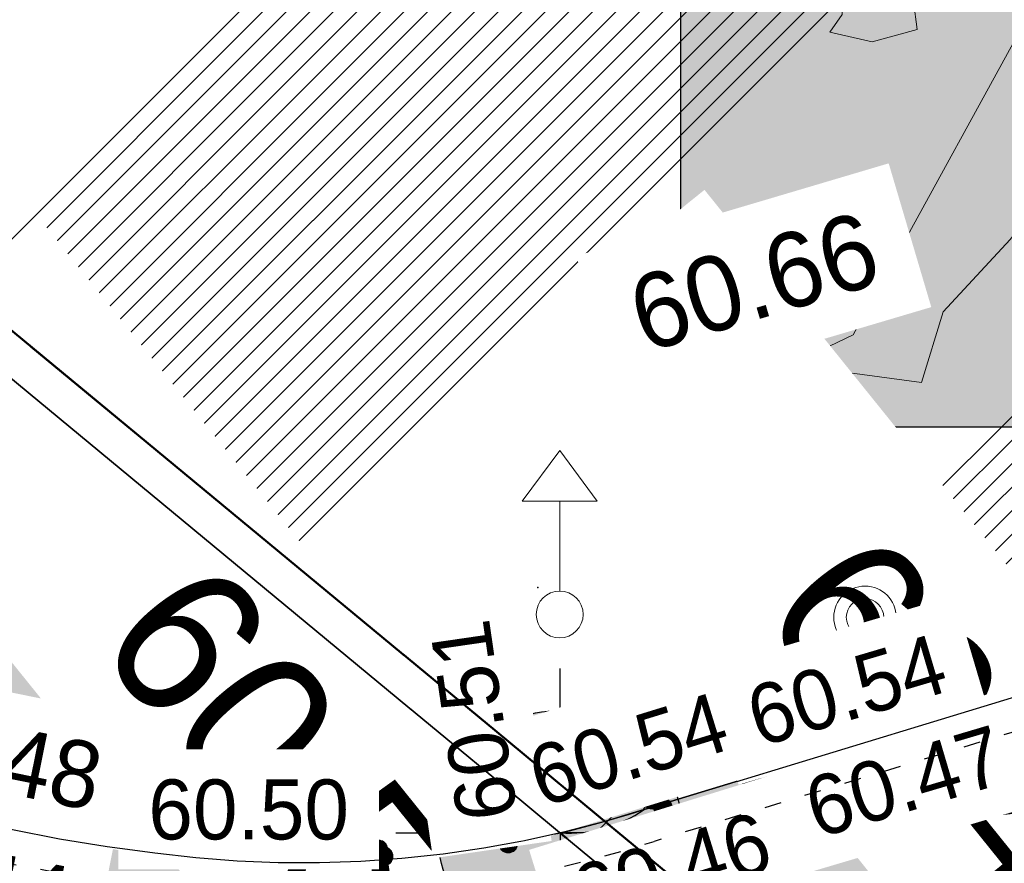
# Model space of a CAD drawing. Header units: millimetres. Extents: x 32365810 to 32368499, y 5620272 to 5622478.
# Tile 135 of 249: x 32366702.3 to 32366708.21, y 5620648.26 to 5620653.32. Entities that reach past the tile are written whole.
import ezdxf

# ---------------------------------------------------------------- set-up
doc = ezdxf.new("R2010")
doc.units = ezdxf.units.MM
for name, pattern in [('1000.100', [0]), ('1000.104', [0.22499999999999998, 0.075, -0.15]), ('1600.2013', [0, 0]), ('1600.2028', [0]), ('LTYPE310', [1, 0.5, -0.5])]:
    doc.linetypes.add(name, pattern=pattern)
doc.layers.get('0').update_dxf_attribs({"color": 1, "linetype": 'CONTINUOUS'})
doc.layers.add('_HB_Koordinat_Hintergrund_Schraffur', color=7, linetype='CONTINUOUS', true_color=0xffffff)
doc.layers.add('STRASSENVERKEHRSFLÄCHE_FA', color=7, linetype='CONTINUOUS', true_color=0xfff5bf)
for name, color, linetype in [('_HB_Koordinat_Kreis', 7, 'CONTINUOUS'), ('_HB_Koordinat_Kreuz', 7, 'CONTINUOUS'), ('_K_Höhen_ gemessen (NHN)', 251, 'CONTINUOUS'), ('_K_Topographie_ örtl. Aufnahme', 251, 'CONTINUOUS'), ('BESONDERE-VERKEHRSFLÄCHEN_B', 7, 'CONTINUOUS'), ('BESONDERE-VERKEHRSFLÄCHEN_FA', 40, 'CONTINUOUS'), ('PZV_BLOCKHINTERGRUND', 254, 'CONTINUOUS'), ('STRASSENBEGRENZUNG_FA', 72, 'CONTINUOUS'), ('STRASSENBEGRENZUNG_GL', 7, 'CONTINUOUS'), ('STRASSENBEGRENZUNG_SW', 7, 'CONTINUOUS'), ('UMGR_BESONDERE-VERKEHRSFLÄCHEN', 7, 'CONTINUOUS'), ('UMGR_STRASSENVERKEHRSFLÄCHE', 7, 'CONTINUOUS')]:
    doc.layers.add(name, color=color, linetype=linetype)
doc.layers.add('_HB_Legende text', color=7, linetype='LTYPE310', lineweight=18)
doc.layers.add('_K_Flurstücke_Grenzpunkte', color=251, linetype='CONTINUOUS', lineweight=50)
for name, color, linetype, transparency in [('Flurstücke_Grenzpunkte', 11, 'CONTINUOUS', 0.75), ('Höhen_ gemessen (NHN)', 7, 'CONTINUOUS', 0.75), ('Höhentexte_ gemessen (NHN)', 7, 'CONTINUOUS', 0.75), ('Symbole Topographie', 7, 'CONTINUOUS', 0.75), ('Topgraphie_ weitere örtliche Aufnahme', 7, 'CONTINUOUS', 0.75), ('Topographie_ örtl. Aufnahme', 7, 'CONTINUOUS', 0.75)]:
    doc.layers.add(name, color=color, linetype=linetype, transparency=transparency)
doc.styles.add('Höhe NHN_ gemessen_ schwarz', font='GOTHIC.TTF')
doc.styles.add('PZV', font='arial.ttf', dxfattribs={"width": 0.8})

# ---------------------------------------------------------------- blocks, each defined once
blk = doc.blocks.new('Flurgrenze_ Begleitsignatur')
at = {"color": 0, "lineweight": -2}
for p, q in [((-0.29, 0), (-0.12, 0)), ((0.12, 0), (0.29, 0))]:
    blk.add_line(p, q, dxfattribs=at)
for p in [(-0.06, 0), (0, 0), (0.06, 0)]:
    blk.add_point(p, dxfattribs=at)
blk = doc.blocks.new('PZV063E')
h = blk.add_hatch(color=256)
h.paths.add_polyline_path([(5, -5), (5, 5), (-5, 5), (-5, -5)])
h.paths.add_polyline_path([(-0.4367560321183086, 0.6387284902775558), (-0.8787119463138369, 1.078012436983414), (-2.199732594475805, 0.106614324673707), (-2.154083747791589, -0.2300873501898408), (-2.695641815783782, -0.3759662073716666), (-3.205754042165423, -0.2614039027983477), (-3.058435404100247, -0.04864533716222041), (-3.066402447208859, 0.2258822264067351), (-2.575340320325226, 0.5368370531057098), (-0.9712040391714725, 1.911584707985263), (-0.04301254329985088, 2.422627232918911), (-0.04301254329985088, 2.733582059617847), (-0.2885436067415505, 2.717216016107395), (-0.5831808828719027, 3.322759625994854), (-0.4194935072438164, 4.01013345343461), (-0.7114639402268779, 4.143449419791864), (-0.6569519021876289, 4.24695134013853), (-0.370387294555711, 4.173793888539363), (-0.01027506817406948, 4.582944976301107), (1.204586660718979, 4.222892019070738), (1.024530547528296, 3.699178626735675), (1.33131372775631, 3.552427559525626), (1.260960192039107, 3.385857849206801), (1.090005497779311, 3.453687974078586), (0.8772119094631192, 3.322759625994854), (0.8444744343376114, 2.668117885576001), (2.039876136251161, 1.722082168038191), (2.661888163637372, 0.9037799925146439), (3.02200039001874, -0.1436467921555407), (2.841944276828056, -0.2909411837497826), (3.04146041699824, -0.7196531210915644), (2.354678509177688, -0.8088285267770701), (2.269448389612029, -0.2123057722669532), (1.857840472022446, 0.8074851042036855), (1.254586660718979, 1.113343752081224), (1.5819614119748, -1.177902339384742), (2.056654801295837, -3.190925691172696), (2.400398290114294, -4.189254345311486), (2.236710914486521, -4.402012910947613), (1.843861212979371, -4.500209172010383), (0.92521879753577, -4.402012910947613), (1.292527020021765, -4.059164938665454), (0.1224624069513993, -1.298420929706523), (-1.039717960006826, -2.749042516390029), (-1.841786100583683, -3.616442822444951), (-2.103685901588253, -4.46747708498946), (-3.677766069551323, -4.254718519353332), (-2.924804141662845, -3.894665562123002)], flags=16)
at = {"layer": 'PZV_BLOCKHINTERGRUND'}
blk.add_hatch(color=256, dxfattribs=at).paths.add_polyline_path([(5, -5), (5, 5), (-5, 5), (-5, -5)])
at = {"color": 0}
blk.add_lwpolyline([(5, -5), (5, 5), (-5, 5), (-5, -5)], close=True, dxfattribs=at)
at = {"color": 0, "lineweight": 0}
blk.add_lwpolyline([(-0.8787119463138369, 1.078012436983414), (-0.4367560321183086, 0.6387284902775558), (-2.924804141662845, -3.894665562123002), (-3.677766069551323, -4.254718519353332), (-2.103685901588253, -4.46747708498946), (-1.841786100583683, -3.616442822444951), (-1.039717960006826, -2.749042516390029), (0.1224624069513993, -1.298420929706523), (1.292527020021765, -4.059164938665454), (0.92521879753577, -4.402012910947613), (1.843861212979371, -4.500209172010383), (2.236710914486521, -4.402012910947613), (2.400398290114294, -4.189254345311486), (2.056654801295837, -3.190925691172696), (1.5819614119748, -1.177902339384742), (1.254586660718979, 1.113343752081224), (1.857840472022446, 0.8074851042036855), (2.269448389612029, -0.2123057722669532), (2.354678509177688, -0.8088285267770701), (3.04146041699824, -0.7196531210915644), (2.841944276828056, -0.2909411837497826), (3.02200039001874, -0.1436467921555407), (2.661888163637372, 0.9037799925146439), (2.039876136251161, 1.722082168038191), (0.8444744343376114, 2.668117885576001), (0.8772119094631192, 3.322759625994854), (1.090005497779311, 3.453687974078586), (1.260960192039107, 3.385857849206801), (1.33131372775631, 3.552427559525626), (1.024530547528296, 3.699178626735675), (1.204586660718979, 4.222892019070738), (-0.01027506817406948, 4.582944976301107), (-0.370387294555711, 4.173793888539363), (-0.6569519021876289, 4.24695134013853), (-0.7114639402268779, 4.143449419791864), (-0.4194935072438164, 4.01013345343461), (-0.5831808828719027, 3.322759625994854), (-0.2885436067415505, 2.717216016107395), (-0.04301254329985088, 2.733582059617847), (-0.04301254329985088, 2.422627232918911), (-0.9712040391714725, 1.911584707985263), (-2.575340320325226, 0.5368370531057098), (-3.066402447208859, 0.2258822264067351), (-3.058435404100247, -0.04864533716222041), (-3.205754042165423, -0.2614039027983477), (-2.695641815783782, -0.3759662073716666), (-2.154083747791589, -0.2300873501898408), (-2.199732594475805, 0.106614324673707)], close=True, dxfattribs=at)
blk = doc.blocks.new('S1000.15')
at = {"color": 0, "lineweight": -2}
for p, q in [((-0.5, 0.05), (-0.485, 0.1)), ((0.495, 0.05), (-0.5, 0.05)), ((-0.5, -0.05), (-0.5, 0)), ((-0.5, 0), (0.5, 0)), ((-0.485, 0.1), (0.49, 0.1)), ((-0.475, 0.15), (-0.455, 0.2)), ((0.475, 0.15), (-0.475, 0.15)), ((-0.455, 0.2), (0.455, 0.2)), ((-0.43, 0.25), (-0.4, 0.3)), ((0.43, 0.25), (-0.43, 0.25)), ((-0.4, 0.3), (0.395, 0.3)), ((-0.355, 0.35), (-0.295, 0.4)), ((0.36, 0.35), (-0.355, 0.35)), ((-0.295, 0.4), (0.3, 0.4)), ((0.22, 0.45), (-0.215, 0.45)), ((0.3, 0.4), (0.22, 0.45)), ((0.395, 0.3), (0.36, 0.35)), ((0.455, 0.2), (0.43, 0.25)), ((0.49, 0.1), (0.475, 0.15)), ((0.5, 0), (0.495, 0.05)), ((0.495, -0.05), (-0.5, -0.05)), ((-0.475, -0.15), (-0.49, -0.1)), ((-0.49, -0.1), (0.485, -0.1)), ((0.475, -0.15), (-0.475, -0.15)), ((-0.43, -0.25), (-0.455, -0.2)), ((-0.455, -0.2), (0.46, -0.2)), ((0.425, -0.25), (-0.43, -0.25)), ((-0.355, -0.35), (-0.4, -0.3)), ((-0.4, -0.3), (0.395, -0.3)), ((0.345, -0.35), (-0.355, -0.35)), ((-0.205, -0.45), (-0.29, -0.4)), ((-0.29, -0.4), (0.285, -0.4)), ((0.2, -0.45), (-0.205, -0.45)), ((0.285, -0.4), (0.345, -0.35)), ((0.395, -0.3), (0.425, -0.25)), ((0.46, -0.2), (0.475, -0.15)), ((0.485, -0.1), (0.495, -0.05))]:
    blk.add_line(p, q, dxfattribs=at)
blk.add_circle((0, 0), 0.5, dxfattribs=at)
blk = doc.blocks.new('S1000.460', base_point=(0, -0.375))
at = {"color": 0, "lineweight": -2}
for p, q in [((-0.2, 0.23), (0, 0.5)), ((0, 0.5), (0.2, 0.23)), ((0.2, 0.23), (-0.2, 0.23)), ((0, -0.25), (0, 0.23))]:
    blk.add_line(p, q, dxfattribs=at)
blk.add_circle((0, -0.375), 0.125, dxfattribs=at)
blk = doc.blocks.new('S1000.451')
at = {"color": 0, "lineweight": -2}
for radius in [0.5, 0.3]:
    blk.add_circle((0, 0), radius, dxfattribs=at)
blk = doc.blocks.new('S1000.258')
at = {"lineweight": -2}
blk.add_hatch(color=0, dxfattribs=at).paths.add_polyline_path([(-0.5, -0.5), (-0.5, 0.5), (0.5, 0.5), (0.5, -0.5)], flags=0)
blk = doc.blocks.new('O183')
at = {"layer": 'Flurstücke_Grenzpunkte', "color": 251, "linetype": '1600.2013', "lineweight": 50, "true_color": 0x566563}
blk.add_line((32366209.661345, 5622003.219428), (32366198.742345, 5622012.244428), dxfattribs=at)
at = {"layer": 'Flurstücke_Grenzpunkte', "color": 251, "lineweight": 50, "true_color": 0x566563, "xscale": 5, "yscale": 5, "zscale": 5, "rotation": 140.424876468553}
blk.add_blockref('Flurgrenze_ Begleitsignatur', (32366202.082254, 5622009.483857), dxfattribs=at)
blk = doc.blocks.new('O1462')
at = {"layer": 'Flurstücke_Grenzpunkte', "color": 7, "linetype": '1600.2028', "lineweight": 35}
blk.add_line((32366209.518, 5622003.046), (32366198.599, 5622012.071), dxfattribs=at)
blk = doc.blocks.new('O1900')
at = {"layer": 'Flurstücke_Grenzpunkte', "color": 7, "linetype": '1600.2028', "lineweight": 35}
blk.add_line((32366209.518, 5622003.046), (32366198.599, 5622012.071), dxfattribs=at)

msp = doc.modelspace()

# ---------------------------------------------------------------- hatches: boundary and pattern name
at = {"layer": 'BESONDERE-VERKEHRSFLÄCHEN_FA'}
h = msp.add_hatch(dxfattribs=at)
h.set_pattern_fill('AWS_VBZF', color=256, scale=0.5, style=0, pattern_type=2)
h.set_pattern_definition([(45, (503.2695410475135, -1357.696340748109), (0, 7.071067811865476), [5.2, -4.8]), (45, (503.1281196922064, -1357.696340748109), (0, 7.071067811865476), [5.4, -4.6]), (45, (502.9866983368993, -1357.696340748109), (0, 7.071067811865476), [5.6, -4.4]), (45, (502.8452769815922, -1357.696340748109), (0, 7.071067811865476), [5.8, -4.2]), (45, (502.7038556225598, -1357.696340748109), (0, 7.071067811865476), [6, -4]), (45, (502.5624342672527, -1357.696340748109), (0, 7.071067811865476), [6.2, -3.8]), (45, (502.4210129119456, -1357.696340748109), (0, 7.071067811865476), [6.4, -3.6]), (45, (502.2795915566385, -1357.696340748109), (0, 7.071067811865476), [6.6, -3.4]), (45, (502.1381701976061, -1357.696340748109), (0, 7.071067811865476), [6.8, -3.2]), (45, (501.996748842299, -1357.696340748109), (0, 7.071067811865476), [7, -3]), (45, (501.8553274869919, -1357.696340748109), (0, 7.071067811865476), [7.2, -2.8]), (45, (501.7139061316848, -1357.696340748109), (0, 7.071067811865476), [7.4, -2.6]), (45, (501.5724847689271, -1357.696340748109), (0, 7.071067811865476), [7.6, -2.4]), (45, (501.4310634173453, -1357.696340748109), (0, 7.071067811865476), [7.8, -2.2]), (45, (501.2896420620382, -1357.696340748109), (0, 7.071067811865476), [8, -2]), (45, (501.1482207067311, -1357.696340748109), (0, 7.071067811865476), [8.2, -1.8]), (45, (501.0067993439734, -1357.696340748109), (0, 7.071067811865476), [8.4, -1.6]), (45, (500.8653779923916, -1357.696340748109), (0, 7.071067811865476), [8.6, -1.4]), (45, (500.7239566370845, -1357.696340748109), (0, 7.071067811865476), [8.8, -1.2]), (45, (500.5825352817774, -1357.696340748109), (0, 7.071067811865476), [9, -1]), (45, (500.4411139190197, -1357.696340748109), (0, 7.071067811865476), [9.2, -0.8]), (45, (500.2996925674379, -1357.696340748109), (0, 7.071067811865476), [9.4, -0.6]), (45, (500.1582712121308, -1357.696340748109), (0, 7.071067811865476), [9.6, -0.4]), (45, (500.0168498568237, -1357.696340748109), (7.071067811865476, 0), [9.8, -0.2]), (45, (503.4109624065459, -1357.696340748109), (7.071067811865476, 0), [5, -5]), (45, (499.8754285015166, -1357.696340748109), (7.071067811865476, 0), [10]), (45, (499.8754285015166, -1353.170857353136), (7.071067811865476, 0), [3.6, -6.4]), (45, (499.8754285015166, -1353.312278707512), (7.071067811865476, 0), [3.8, -6.2]), (45, (499.8754285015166, -1353.453700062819), (7.071067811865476, 0), [4, -6]), (45, (499.8754285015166, -1353.595121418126), (7.071067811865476, 0), [4.2, -5.8]), (45, (499.8754285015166, -1353.73654277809), (7.071067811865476, 0), [4.4, -5.6]), (45, (499.8754285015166, -1353.877964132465), (7.071067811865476, 0), [4.6, -5.4]), (45, (499.8754285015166, -1354.019385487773), (0, 7.071067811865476), [4.8, -5.2]), (45, (499.8754285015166, -1354.16080684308), (7.071067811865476, 0), [5, -5]), (45, (499.8754285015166, -1352.60517194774), (7.071067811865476, 0), [2.8, -7.2]), (45, (499.8754285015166, -1352.746593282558), (7.071067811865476, 0), [3, -7]), (45, (499.8754285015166, -1352.888014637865), (7.071067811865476, 0), [3.2, -6.8]), (45, (499.8754285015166, -1353.029435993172), (7.071067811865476, 0), [3.4, -6.6]), (45, (499.8754285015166, -1351.190958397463), (7.071067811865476, 0), [0.8, -9.2]), (45, (499.8754285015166, -1351.049537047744), (7.071067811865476, 0), [0.6, -9.4]), (45, (499.8754285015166, -1351.190958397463), (7.071067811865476, 0), [0.8, -9.2]), (45, (499.8754285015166, -1351.332379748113), (7.071067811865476, 0), [1, -9]), (45, (499.8754285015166, -1351.473801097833), (7.071067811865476, 0), [1.2, -8.8]), (45, (499.8754285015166, -1351.615222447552), (7.071067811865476, 0), [1.4, -8.6]), (45, (499.8754285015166, -1351.756643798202), (7.071067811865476, 0), [1.6, -8.4]), (45, (499.8754285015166, -1352.039486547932), (7.071067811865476, 0), [2, -8]), (45, (499.8754285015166, -1352.180907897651), (7.071067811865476, 0), [2.2, -7.8]), (45, (499.8754285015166, -1352.322329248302), (7.071067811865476, 0), [2.4, -7.6]), (45, (499.8754285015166, -1352.463750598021), (7.071067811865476, 0), [2.6, -7.4]), (45, (499.8754285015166, -1351.898065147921), (7.071067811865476, 0), [1.8, -8.2]), (45, (499.8754285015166, -1350.908115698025), (7.071067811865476, 0), [0.4, -9.6]), (45, (499.8754285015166, -1350.766694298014), (0, 7.071067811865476), [0.2, -9.8])])
edge = h.paths.add_edge_path(flags=0)
edge.add_line((32366710.8764285, 5620650.046659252), (32366712.3064285, 5620650.508659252))
edge.add_line((32366712.3064285, 5620650.508659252), (32366714.45956164, 5620651.169754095))
edge.add_line((32366714.45956164, 5620651.169754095), (32366711.39971296, 5620660.780730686))
edge.add_line((32366711.39971296, 5620660.780730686), (32366705.2674285, 5620656.306659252))
edge.add_line((32366705.2674285, 5620656.306659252), (32366700.2294285, 5620654.847659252))
edge.add_line((32366700.2294285, 5620654.847659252), (32366698.4244285, 5620654.324659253))
edge.add_line((32366698.4244285, 5620654.324659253), (32366705.54615068, 5620648.438264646))
edge.add_arc((32366705.59339054, 5620649.244430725), 0.8075489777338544, 266.6464071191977, 304.4687704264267)
edge.add_line((32366706.0504285, 5620648.578659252), (32366710.8764285, 5620650.046659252))
at = {"layer": 'STRASSENVERKEHRSFLÄCHE_FA', "true_color": 0xffd24a}
h = msp.add_hatch(color=41, dxfattribs=at)
h.paths.add_polyline_path([(32366700.8123982, 5620642.637307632), (32366709.3434285, 5620645.299659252), (32366744.93465228, 5620656.406916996), (32366800.8444285, 5620673.855159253), (32366814.23805699, 5620678.035023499), (32366812.52532581, 5620684.489438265), (32366790.9585645, 5620765.763621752), (32366786.66704586, 5620779.054416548), (32366782.41391982, 5620794.242896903), (32366771.60233791, 5620788.16263393), (32366758.55890048, 5620780.940560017), (32366707.207608, 5620751.956186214), (32366691.60793502, 5620737.560651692), (32366678.0511785, 5620726.047409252), (32366655.299831, 5620707.964578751), (32366642.98995503, 5620700.236030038), (32366635.31282143, 5620695.501446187)], flags=0)
edge = h.paths.add_edge_path(flags=0)
edge.add_line((32366743.1710545, 5620661.732718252), (32366743.72530459, 5620660.058965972))
edge.add_line((32366743.72530459, 5620660.058965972), (32366743.4584285, 5620659.978659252))
edge.add_line((32366743.4584285, 5620659.978659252), (32366724.4254285, 5620654.229659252))
edge.add_line((32366724.4254285, 5620654.229659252), (32366712.3064285, 5620650.508659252))
edge.add_line((32366712.3064285, 5620650.508659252), (32366710.8764285, 5620650.046659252))
edge.add_line((32366710.8764285, 5620650.046659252), (32366706.0504285, 5620648.578659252))
edge.add_arc((32366704.00332365, 5620654.955728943), 6.697585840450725, 283.318013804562, 287.79716354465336, ccw=False)
edge.add_line((32366705.54615068, 5620648.438264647), (32366698.4244285, 5620654.324659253))
edge.add_line((32366698.4244285, 5620654.324659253), (32366697.0404285, 5620655.472659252))
edge.add_line((32366697.0404285, 5620655.472659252), (32366693.2054285, 5620658.653659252))
edge.add_line((32366693.2054285, 5620658.653659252), (32366688.7664285, 5620662.335659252))
edge.add_line((32366688.7664285, 5620662.335659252), (32366681.0714285, 5620668.620659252))
edge.add_line((32366681.0714285, 5620668.620659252), (32366678.0124285, 5620671.145659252))
edge.add_line((32366678.0124285, 5620671.145659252), (32366674.9514285, 5620673.669659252))
edge.add_line((32366674.9514285, 5620673.669659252), (32366671.8604285, 5620676.219659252))
edge.add_line((32366671.8604285, 5620676.219659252), (32366667.7294285, 5620679.628659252))
edge.add_line((32366667.7294285, 5620679.628659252), (32366654.8644285, 5620689.784659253))
edge.add_line((32366654.8644285, 5620689.784659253), (32366649.8944285, 5620695.981659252))
edge.add_line((32366649.8944285, 5620695.981659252), (32366658.9674285, 5620703.305659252))
edge.add_line((32366658.9674285, 5620703.305659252), (32366659.3444285, 5620702.839659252))
edge.add_line((32366659.3444285, 5620702.839659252), (32366668.3894285, 5620710.033659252))
edge.add_line((32366668.3894285, 5620710.033659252), (32366674.3954285, 5620714.747659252))
edge.add_line((32366674.3954285, 5620714.747659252), (32366678.8874285, 5620718.271659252))
edge.add_line((32366678.8874285, 5620718.271659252), (32366679.9164285, 5620719.079659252))
edge.add_line((32366679.9164285, 5620719.079659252), (32366682.4064285, 5620721.071659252))
edge.add_line((32366682.4064285, 5620721.071659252), (32366687.0664285, 5620724.768659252))
edge.add_line((32366687.0664285, 5620724.768659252), (32366692.1044285, 5620728.953659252))
edge.add_line((32366692.1044285, 5620728.953659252), (32366695.9746285, 5620732.089638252))
edge.add_line((32366695.9746285, 5620732.089638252), (32366701.9094285, 5620736.896659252))
edge.add_line((32366701.9094285, 5620736.896659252), (32366705.5984285, 5620739.885659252))
edge.add_line((32366705.5984285, 5620739.885659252), (32366707.1144285, 5620741.113659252))
edge.add_line((32366707.1144285, 5620741.113659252), (32366709.6784285, 5620743.190659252))
edge.add_line((32366709.6784285, 5620743.190659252), (32366711.2314285, 5620744.448659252))
edge.add_line((32366711.2314285, 5620744.448659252), (32366709.9014285, 5620746.779659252))
edge.add_line((32366709.9014285, 5620746.779659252), (32366714.0414285, 5620748.990659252))
edge.add_line((32366714.0414285, 5620748.990659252), (32366720.1184285, 5620752.236659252))
edge.add_line((32366720.1184285, 5620752.236659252), (32366735.2664285, 5620760.327659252))
edge.add_line((32366735.2664285, 5620760.327659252), (32366742.5764285, 5620764.231659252))
edge.add_line((32366742.5764285, 5620764.231659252), (32366745.6674285, 5620765.882659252))
edge.add_line((32366745.6674285, 5620765.882659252), (32366748.3894285, 5620767.336659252))
edge.add_line((32366748.3894285, 5620767.336659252), (32366756.7024285, 5620771.880659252))
edge.add_line((32366756.7024285, 5620771.880659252), (32366764.5794285, 5620776.186659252))
edge.add_line((32366764.5794285, 5620776.186659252), (32366766.3304285, 5620772.552659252))
edge.add_line((32366766.3304285, 5620772.552659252), (32366774.3714285, 5620775.592659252))
edge.add_line((32366774.3714285, 5620775.592659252), (32366779.2794285, 5620762.409659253))
edge.add_line((32366779.2794285, 5620762.409659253), (32366782.3304285, 5620749.773659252))
edge.add_line((32366782.3304285, 5620749.773659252), (32366791.8204285, 5620710.457659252))
edge.add_line((32366791.8204285, 5620710.457659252), (32366791.8854285, 5620710.185659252))
edge.add_line((32366791.8854285, 5620710.185659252), (32366793.4664285, 5620703.779659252))
edge.add_line((32366793.4664285, 5620703.779659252), (32366795.2334285, 5620696.616659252))
edge.add_line((32366795.2334285, 5620696.616659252), (32366799.3534285, 5620680.171659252))
edge.add_line((32366799.3534285, 5620680.171659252), (32366785.7934285, 5620675.726659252))
edge.add_line((32366785.7934285, 5620675.726659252), (32366779.8604285, 5620673.836659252))
edge.add_line((32366779.8604285, 5620673.836659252), (32366773.8814285, 5620671.893659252))
edge.add_line((32366773.8814285, 5620671.893659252), (32366767.9134285, 5620669.954659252))
edge.add_line((32366767.9134285, 5620669.954659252), (32366743.1710545, 5620661.732718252))

# ---------------------------------------------------------------- linework, layer by layer
at = {"layer": '_HB_Koordinat_Kreuz'}
msp.add_lwpolyline([(32366706.53307825, 5620648.438264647), (32366705.54615068, 5620648.438264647), (32366705.54615068, 5620649.425192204)], dxfattribs=at)
at = {"layer": '_K_Flurstücke_Grenzpunkte', "linetype": '1600.2028', "lineweight": 35}
msp.add_line((32366709.3434285, 5620645.299659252), (32366698.4244285, 5620654.324659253), dxfattribs=at)
at = {"layer": '_K_Flurstücke_Grenzpunkte', "linetype": '1600.2028'}
msp.add_lwpolyline([(32366677.3714285, 5620651.810659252), (32366691.9834285, 5620639.988659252), (32366697.1484285, 5620636.133659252), (32366702.8464285, 5620637.791659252), (32366702.8044285, 5620637.935659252), (32366703.8124285, 5620638.228659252), (32366708.2644285, 5620639.519659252), (32366708.3064285, 5620639.375659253), (32366714.4184285, 5620641.148659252), (32366709.3434285, 5620645.299659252), (32366698.4244285, 5620654.324659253), (32366697.0404285, 5620655.472659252), (32366693.2054285, 5620658.653659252), (32366688.7664285, 5620662.335659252)], dxfattribs=at)
at = {"layer": '_K_Topographie_ örtl. Aufnahme', "linetype": '1000.100'}
msp.add_lwpolyline([(32366695.54642835, 5620652.104658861, 0.04058775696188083), (32366699.05642858, 5620649.748658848, 0.1121309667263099), (32366703.11242861, 5620648.31765978, 0.1114661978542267), (32366706.0504285, 5620648.578659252), (32366710.8764285, 5620650.046659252), (32366712.3064285, 5620650.508659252), (32366724.4254285, 5620654.229659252), (32366743.4584285, 5620659.978659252), (32366756.9174285, 5620664.028659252), (32366768.2094285, 5620667.462659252), (32366785.8963865, 5620672.934247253), (32366795.3144835, 5620675.810865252)], format="xyb", dxfattribs=at)
at = {"layer": '_K_Topographie_ örtl. Aufnahme', "linetype": '1000.104'}
msp.add_lwpolyline([(32366795.3728955, 5620675.619623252), (32366785.9551415, 5620672.743109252), (32366768.2680675, 5620667.271486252), (32366756.9753285, 5620663.837261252), (32366743.5161485, 5620659.787207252), (32366724.4836845, 5620654.038369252), (32366712.3665155, 5620650.317931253), (32366710.9362675, 5620649.855851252), (32366706.1100885, 5620648.387796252)], dxfattribs=at)
msp.add_lwpolyline([(32366695.42189648, 5620651.948206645, 0.0405377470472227), (32366698.95422656, 5620649.576705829, 0.1119520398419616), (32366703.08757055, 5620648.119237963, 0.1113455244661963), (32366706.11008819, 5620648.387795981)], format="xyb", dxfattribs=at)
at = {"layer": '_K_Topographie_ örtl. Aufnahme'}
msp.add_point((32366705.4118075, 5620649.912425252), dxfattribs=at)
at = {"layer": 'STRASSENBEGRENZUNG_FA', "const_width": 0.8}
msp.add_lwpolyline([(32366711.78280898, 5620660.895963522), (32366714.96331695, 5620650.905996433), (32366712.42662397, 5620650.127133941), (32366710.99612737, 5620649.6649735), (32366706.16972654, 5620648.196851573, -0.02652581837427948), (32366705.4419221, 5620648.005465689), (32366698.16959274, 5620654.016343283)], format="xyb", dxfattribs=at)
at = {"layer": 'STRASSENBEGRENZUNG_GL'}
msp.add_lwpolyline([(32366711.40165942, 5620660.774616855), (32366714.45956164, 5620651.169754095), (32366712.3064285, 5620650.508659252), (32366710.8764285, 5620650.046659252), (32366706.0504285, 5620648.578659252, -0.01954646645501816), (32366705.54615068, 5620648.438264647), (32366698.4244285, 5620654.324659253)], format="xyb", dxfattribs=at)
at = {"layer": 'STRASSENBEGRENZUNG_SW', "const_width": 0.35}
msp.add_lwpolyline([(32366711.56841235, 5620660.827706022), (32366714.67995458, 5620651.054360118), (32366712.35901397, 5620650.341741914), (32366710.92879675, 5620649.879671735), (32366706.10263175, 5620648.411621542, -0.02268066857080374), (32366705.50121785, 5620648.248363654), (32366698.31293786, 5620654.189771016)], format="xyb", dxfattribs=at)
at = {"layer": 'UMGR_BESONDERE-VERKEHRSFLÄCHEN'}
msp.add_lwpolyline([(32366710.8764285, 5620650.046659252), (32366712.3064285, 5620650.508659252), (32366714.45956164, 5620651.169754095), (32366711.39971296, 5620660.780730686), (32366705.2674285, 5620656.306659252), (32366700.2294285, 5620654.847659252), (32366698.4244285, 5620654.324659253), (32366705.54615068, 5620648.438264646, 0.1665459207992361), (32366706.0504285, 5620648.578659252)], format="xyb", close=True, dxfattribs=at)
at = {"layer": 'UMGR_STRASSENVERKEHRSFLÄCHE'}
msp.add_lwpolyline([(32366712.3064285, 5620650.508659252), (32366710.8764285, 5620650.046659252), (32366706.0504285, 5620648.578659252, -0.01954646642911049), (32366705.54615068, 5620648.438264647), (32366698.4244285, 5620654.324659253), (32366697.0404285, 5620655.472659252), (32366693.2054285, 5620658.653659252), (32366688.7664285, 5620662.335659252), (32366681.0714285, 5620668.620659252), (32366678.0124285, 5620671.145659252), (32366674.9514285, 5620673.669659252), (32366671.8604285, 5620676.219659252), (32366667.7294285, 5620679.628659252), (32366654.8644285, 5620689.784659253), (32366649.8944285, 5620695.981659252)], format="xyb", dxfattribs=at)

# ---------------------------------------------------------------- block references
at = {"layer": '_K_Flurstücke_Grenzpunkte', "color": 251, "lineweight": 60, "true_color": 0x566563, "xscale": 8, "yscale": 8, "zscale": 8, "rotation": 140.424876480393}
msp.add_blockref('Flurgrenze_ Begleitsignatur', (32366701.9076825, 5620651.737516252), dxfattribs=at)
at = {"layer": '_K_Höhen_ gemessen (NHN)', "xscale": 0.1125, "yscale": 0.1125, "zscale": 0.1125}
for p in [(32366706.6974285, 5620648.746659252), (32366704.4534285, 5620648.339659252)]:
    msp.add_blockref('S1000.15', p, dxfattribs=at)
at = {"layer": 'BESONDERE-VERKEHRSFLÄCHEN_B', "xscale": 0.5, "yscale": 0.5, "zscale": 0.5}
msp.add_blockref('PZV063E', (32366708.76745849, 5620653.375037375), dxfattribs=at)
at = {"layer": 'Höhen_ gemessen (NHN)', "color": 7, "lineweight": 18, "xscale": 0.1125, "yscale": 0.1125, "zscale": 0.1125}
for p in [(32366705.8124265, 5620651.464658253, 60.655), (32366706.6774265, 5620648.836658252, 60.541), (32366706.6974265, 5620648.746658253, 60.468), (32366706.0984265, 5620648.637658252, 60.542), (32366706.1634265, 5620648.589658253, 60.457)]:
    msp.add_blockref('S1000.15', p, dxfattribs=at)

# ---------------------------------------------------------------- texts
at = {"layer": '_HB_Legende text', "insert": (32366706.67728233, 5620656.30489472), "char_height": 2, "width": 72.02427216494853, "attachment_point": 1, "style": 'PZV'}
msp.add_mtext('\\P         1', dxfattribs=at)

# ---------------------------------------------------------------- next in the draw order: texts
at = {"layer": '_K_Höhen_ gemessen (NHN)', "char_height": 0.9, "width": 6.48035329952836, "attachment_point": 8, "rotation": 308.8633331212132, "line_spacing_factor": 0.69, "style": 'Höhe NHN_ gemessen_ schwarz', "bg_fill": 2}
for s, insert in [('60.47', (32366707.6668155, 5620648.569912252)), ('60.50', (32366703.6753555, 5620648.394437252))]:
    msp.add_mtext(s, dxfattribs=dict(at, insert=insert))
at = {"layer": 'Höhentexte_ gemessen (NHN)', "color": 7, "lineweight": 25, "line_spacing_factor": 0.69, "style": 'Höhe NHN_ gemessen_ schwarz', "bg_fill": 2}
for s, insert, char_height, attachment_point, rotation in [('60.66', (32366705.9878555, 5620651.531031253, 60.631), 0.45, 4, 16.51246735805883), ('60.48', (32366702.0864195, 5620648.696592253, 60.452), 0.4, 8, 348.5667566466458), ('60.44', (32366701.8982855, 5620647.957629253, 60.412), 0.4, 8, 348.8114681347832)]:
    msp.add_mtext(s, dxfattribs=dict(at, insert=insert, char_height=char_height, attachment_point=attachment_point, rotation=rotation))

# ---------------------------------------------------------------- next in the draw order: hatches: boundary and pattern name
at = {"layer": '_HB_Koordinat_Hintergrund_Schraffur', "linetype": 'ByBlock'}
msp.add_hatch(color=256, dxfattribs=at).paths.add_polyline_path([(32366706.28137873, 5620648.438264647, 1), (32366704.81092263, 5620648.438264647, 1)])

# ---------------------------------------------------------------- next in the draw order: linework, layer by layer
at = {"layer": '_HB_Koordinat_Kreis'}
msp.add_circle((32366705.54615068, 5620648.438264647), 0.7352280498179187, dxfattribs=at)
at = {"layer": '_HB_Koordinat_Kreuz'}
msp.add_lwpolyline([(32366704.55922313, 5620648.438264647), (32366705.54615068, 5620648.438264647), (32366705.54615068, 5620647.451337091)], dxfattribs=at)
at = {"layer": 'Topographie_ örtl. Aufnahme', "color": 7, "true_color": 0xffffff}
msp.add_point((32366705.4118055, 5620649.912424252, 60.042), dxfattribs=at)

# ---------------------------------------------------------------- next in the draw order: block references
at = {"layer": 'Höhen_ gemessen (NHN)', "color": 7, "lineweight": 18, "xscale": 0.1125, "yscale": 0.1125, "zscale": 0.1125}
for p in [(32366705.2314265, 5620648.439658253, 60.506), (32366705.2344265, 5620648.374658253, 60.449), (32366704.4534265, 5620648.339658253, 60.5), (32366704.4854265, 5620648.297658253, 60.473)]:
    msp.add_blockref('S1000.15', p, dxfattribs=at)
at = {"layer": 'Symbole Topographie', "color": 7, "lineweight": 18}
for name, p, xscale, yscale, zscale in [('S1000.460', (32366705.5432955, 5620649.749999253, 60.573), 1.125, 1.125, 1.125), ('S1000.451', (32366707.3766375, 5620649.732638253, 60.57), 0.375, 0.375, 0.375)]:
    msp.add_blockref(name, p, dxfattribs=dict(at, xscale=xscale, yscale=yscale, zscale=zscale))
at = {"layer": 'Symbole Topographie', "color": 7, "lineweight": 18, "xscale": 0.15000000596, "yscale": 0.15000000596, "zscale": 0.15000000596, "rotation": 190.47012857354}
msp.add_blockref('S1000.258', (32366705.2204265, 5620648.369658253, 60.458), dxfattribs=at)

# ---------------------------------------------------------------- next in the draw order: texts
at = {"layer": 'Höhentexte_ gemessen (NHN)', "color": 7, "lineweight": 25, "insert": (32366703.6753535, 5620648.394436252, 60.476), "char_height": 0.36, "attachment_point": 8, "line_spacing_factor": 0.69, "style": 'Höhe NHN_ gemessen_ schwarz', "bg_fill": 2}
msp.add_mtext('60.50', dxfattribs=at)

# ---------------------------------------------------------------- next in the draw order: texts
at = {"layer": 'Höhentexte_ gemessen (NHN)', "color": 7, "lineweight": 25, "char_height": 0.36, "line_spacing_factor": 0.69, "style": 'Höhe NHN_ gemessen_ schwarz', "bg_fill": 2}
for s, insert, attachment_point, rotation in [('60.51', (32366705.2953635, 5620648.542965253, 60.482), 7, 98.28134212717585), ('60.54', (32366707.3177195, 5620649.117935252, 60.517), 8, 16.51246735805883), ('60.54', (32366706.0077685, 5620648.763536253, 60.518), 8, 17.145182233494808), ('60.46', (32366706.2678155, 5620648.046591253, 60.433), 8, 17.145182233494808)]:
    msp.add_mtext(s, dxfattribs=dict(at, insert=insert, attachment_point=attachment_point, rotation=rotation))

# ---------------------------------------------------------------- next in the draw order: texts
at = {"layer": 'Höhentexte_ gemessen (NHN)', "color": 7, "lineweight": 25, "insert": (32366707.6668135, 5620648.569911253, 60.444), "char_height": 0.36, "attachment_point": 8, "rotation": 16.51246735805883, "line_spacing_factor": 0.69, "style": 'Höhe NHN_ gemessen_ schwarz', "bg_fill": 2}
msp.add_mtext('60.47', dxfattribs=at)

# ---------------------------------------------------------------- next in the draw order: block references
at = {"layer": 'Flurstücke_Grenzpunkte', "color": 7, "true_color": 0xffffff}
msp.add_blockref('O183', (499.8254265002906, -1357.746341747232), dxfattribs=at)

# ---------------------------------------------------------------- next in the draw order: block references
msp.add_blockref('O1462', (499.8254265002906, -1357.746341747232), dxfattribs=at)

# ---------------------------------------------------------------- next in the draw order: block references
msp.add_blockref('O1900', (499.8254265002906, -1357.746341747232), dxfattribs=at)

# ---------------------------------------------------------------- next in the draw order: linework, layer by layer
at = {"layer": 'Topgraphie_ weitere örtliche Aufnahme', "color": 142, "linetype": '1000.104', "lineweight": 25, "true_color": 0x0087cd}
msp.add_line((32366710.9362655, 5620649.855850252), (32366706.1100865, 5620648.387795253), dxfattribs=at)
for centre, radius, start, end in [((32366704.2347745, 5620657.962454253), 9.909843, 237.8011645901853, 263.352290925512), ((32366704.0033205, 5620654.955727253), 6.89755, 262.3706106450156, 287.7844462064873)]:
    msp.add_arc(centre, radius, start, end, dxfattribs=at)
at = {"layer": 'Topographie_ örtl. Aufnahme', "color": 142, "linetype": '1000.100', "lineweight": 25, "true_color": 0x0087cd}
msp.add_line((32366706.0504265, 5620648.578658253, 60.44), (32366710.8764265, 5620650.046658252, 60.494), dxfattribs=at)
for points in [[(32366703.1124265, 5620648.317658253, 60.424), (32366702.8257715, 5620648.355349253, 60.418067), (32366702.5403655, 5620648.401558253, 60.412133), (32366702.2564615, 5620648.456244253, 60.4062), (32366701.9743125, 5620648.519358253, 60.400267), (32366701.6941675, 5620648.590845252, 60.394333), (32366701.4162745, 5620648.670640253, 60.3884), (32366701.1408805, 5620648.758674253, 60.382467), (32366700.8682295, 5620648.854868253, 60.376533), (32366700.5985635, 5620648.959137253, 60.3706), (32366700.3321215, 5620649.071389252, 60.364667), (32366700.0691395, 5620649.191523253, 60.358733), (32366699.8098505, 5620649.319434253, 60.3528), (32366699.5544855, 5620649.455008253, 60.346867), (32366699.3032695, 5620649.598125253, 60.340933), (32366699.0564265, 5620649.748658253, 60.335)], [(32366706.0504265, 5620648.578658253, 60.44), (32366705.8131105, 5620648.507292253, 60.438667), (32366705.5733165, 5620648.444754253, 60.437333), (32366705.3313735, 5620648.391131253, 60.436), (32366705.0876125, 5620648.346494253, 60.434667), (32366704.8423675, 5620648.310906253, 60.433333), (32366704.5959725, 5620648.284414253, 60.432), (32366704.3487675, 5620648.267056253, 60.430667), (32366704.1010885, 5620648.258855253, 60.429333), (32366703.8532765, 5620648.259822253, 60.428), (32366703.6056695, 5620648.269957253, 60.426667), (32366703.3586065, 5620648.289244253, 60.425333), (32366703.1124265, 5620648.317658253, 60.424)]]:
    msp.add_polyline3d(points, dxfattribs=at)

doc.saveas('drawing.dxf')
